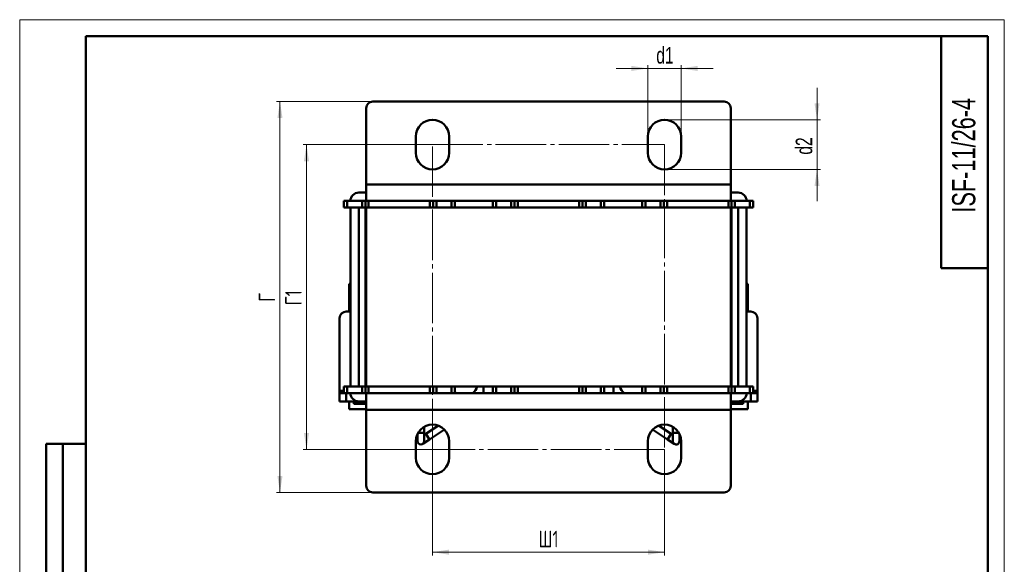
# Model space of a CAD drawing. Header units: millimetres. Extents: x 0 to 297, y 0 to 420.
# Tile 2 of 2: x 0 to 297, y 256 to 420. Entities that reach past the tile are written whole.
import ezdxf

# ---------------------------------------------------------------- set-up
doc = ezdxf.new("R2010")
doc.units = ezdxf.units.MM
doc.linetypes.add('SLD-Осевая', pattern=[19.05, 15.24, -1.27, 1.27, -1.27])
doc.linetypes.add('SLD-Сплошная', pattern=[0])
doc.styles.add('SLDTEXTSTYLE0', font='TXT', dxfattribs={"width": 0.7})
doc.styles.add('SLDTEXTSTYLE1', font='TXT', dxfattribs={"width": 0.7, "bigfont": 'bigfont'})
doc.dimstyles.new('SLDDIMSTYLE0', dxfattribs={"dimtxt": 5, "dimasz": 5, "dimexe": 0, "dimexo": 0.0625, "dimgap": 1.25, "dimtad": 2, "dimdec": 1, "dimrnd": 1e-09, "dimzin": 12, "dimdsep": 46, "dimtxsty": 'SLDTEXTSTYLE0', "dimsah": 1, "dimcen": 0.09, "dimadec": 0, "dimazin": 3, "dimtfac": 1, "dimtdec": 3, "dimtofl": 0, "dimtmove": 0, "dimatfit": 3, "dimfxl": 0, "dimfrac": 2, "dimtolj": 1, "dimtzin": 12, "dimarcsym": 0})
doc.dimstyles.new('SLDDIMSTYLE1', dxfattribs={"dimtxt": 5, "dimasz": 5, "dimexe": 0, "dimexo": 0.0625, "dimgap": 1.25, "dimtad": 2, "dimdec": 1, "dimrnd": 1e-09, "dimzin": 12, "dimdsep": 46, "dimtxsty": 'SLDTEXTSTYLE0', "dimsah": 1, "dimcen": 0.09, "dimadec": 0, "dimazin": 3, "dimtfac": 1, "dimtdec": 3, "dimtmove": 0, "dimatfit": 0, "dimfxl": 0, "dimfrac": 2, "dimtolj": 1, "dimtzin": 12, "dimarcsym": 0})

# ---------------------------------------------------------------- blocks, each defined once
blk = doc.blocks.new('_D_2')
at = {"color": 7, "linetype": 'SLD-Сплошная', "lineweight": 0}
for p, q in [((124.51, 290.28), (124.51, 258.29)), ((194.51, 290.28), (194.51, 258.29)), ((194.51, 259.29), (124.51, 259.29))]:
    blk.add_line(p, q, dxfattribs=at)
at = {"color": 7, "linetype": 'SLD-Сплошная', "lineweight": 18}
for points in [[(124.51, 259.29), (129.51, 258.52), (129.51, 260.06)], [(194.51, 259.29), (189.51, 260.06), (189.51, 258.52)]]:
    blk.add_solid(points, dxfattribs=at)
at = {"color": 7, "linetype": 'SLD-Сплошная', "lineweight": 18, "insert": (156.49, 265.74), "char_height": 5, "attachment_point": 1, "style": 'SLDTEXTSTYLE1'}
blk.add_mtext('Ш1', dxfattribs=at)
blk = doc.blocks.new('_D_3')
at = {"color": 7, "linetype": 'SLD-Сплошная', "lineweight": 0}
for p, q in [((124.5, 382.29), (85.51, 382.29)), ((86.51, 290.29), (86.51, 382.29)), ((124.5, 290.29), (85.51, 290.29))]:
    blk.add_line(p, q, dxfattribs=at)
at = {"color": 7, "linetype": 'SLD-Сплошная', "lineweight": 18}
for points in [[(86.51, 382.29), (85.74, 377.29), (87.28, 377.29)], [(86.51, 290.29), (87.28, 295.29), (85.74, 295.29)]]:
    blk.add_solid(points, dxfattribs=at)
at = {"color": 7, "linetype": 'SLD-Сплошная', "lineweight": 18, "insert": (80.07, 333.81), "char_height": 5, "attachment_point": 1, "rotation": 90, "style": 'SLDTEXTSTYLE1'}
blk.add_mtext('Г1', dxfattribs=at)
blk = doc.blocks.new('_D_4')
at = {"color": 7, "linetype": 'SLD-Сплошная', "lineweight": 0}
for p, q in [((106.5, 395.29), (77.51, 395.29)), ((78.51, 277.29), (78.51, 395.29)), ((106.5, 277.29), (77.51, 277.29))]:
    blk.add_line(p, q, dxfattribs=at)
at = {"color": 7, "linetype": 'SLD-Сплошная', "lineweight": 18}
for points in [[(78.51, 395.29), (77.74, 390.29), (79.28, 390.29)], [(78.51, 277.29), (79.28, 282.29), (77.74, 282.29)]]:
    blk.add_solid(points, dxfattribs=at)
at = {"color": 7, "linetype": 'SLD-Сплошная', "lineweight": 18, "insert": (72.07, 334.87), "char_height": 5, "attachment_point": 1, "rotation": 90, "style": 'SLDTEXTSTYLE1'}
blk.add_mtext('Г', dxfattribs=at)
blk = doc.blocks.new('_D_5')
at = {"color": 7, "linetype": 'SLD-Сплошная', "lineweight": 0}
for p, q in [((189.51, 405.29), (179.9, 405.29)), ((189.51, 384.8), (189.51, 406.29)), ((189.51, 405.29), (199.51, 405.29)), ((199.51, 384.8), (199.51, 406.29)), ((199.51, 405.29), (209.13, 405.29))]:
    blk.add_line(p, q, dxfattribs=at)
at = {"color": 7, "linetype": 'SLD-Сплошная', "lineweight": 18}
for points in [[(189.51, 405.29), (184.51, 406.06), (184.51, 404.52)], [(199.51, 405.29), (204.51, 404.52), (204.51, 406.06)]]:
    blk.add_solid(points, dxfattribs=at)
at = {"color": 7, "linetype": 'SLD-Сплошная', "lineweight": 18, "insert": (192.03, 411.74), "char_height": 5, "attachment_point": 1, "style": 'SLDTEXTSTYLE0'}
blk.add_mtext('d1', dxfattribs=at)
blk = doc.blocks.new('_D_6')
at = {"color": 7, "linetype": 'SLD-Сплошная', "lineweight": 0}
for p, q in [((240.51, 389.79), (240.51, 399.41)), ((194.52, 389.79), (241.51, 389.79)), ((240.51, 389.79), (240.51, 374.79)), ((194.52, 374.79), (241.51, 374.79)), ((240.51, 374.79), (240.51, 365.18))]:
    blk.add_line(p, q, dxfattribs=at)
at = {"color": 7, "linetype": 'SLD-Сплошная', "lineweight": 18}
for points in [[(240.51, 389.79), (241.28, 394.79), (239.74, 394.79)], [(240.51, 374.79), (239.74, 369.79), (241.28, 369.79)]]:
    blk.add_solid(points, dxfattribs=at)
at = {"color": 7, "linetype": 'SLD-Сплошная', "lineweight": 18, "insert": (234.07, 379.27), "char_height": 5, "attachment_point": 1, "rotation": 90, "style": 'SLDTEXTSTYLE0'}
blk.add_mtext('d2', dxfattribs=at)

msp = doc.modelspace()

# ---------------------------------------------------------------- linework, layer by layer
at = {"color": 7, "linetype": 'SLD-Сплошная', "lineweight": 18}
for p, q in [((0, 420), (297, 420)), ((0, 420), (0, 0)), ((297, 420), (297, 0))]:
    msp.add_line(p, q, dxfattribs=at)
at = {"color": 7, "linetype": 'SLD-Сплошная', "lineweight": 50}
for p, q in [((20, 415), (20, 5)), ((292, 415), (20, 415)), ((20, 415), (20, 5)), ((278, 415), (278, 345)), ((292, 5), (292, 415)), ((212.51, 395.29), (106.51, 395.29)), ((104.51, 393.29), (104.51, 370.29)), ((214.51, 370.29), (214.51, 393.29)), ((119.51, 384.79), (119.51, 379.79)), ((129.51, 379.79), (129.51, 384.79)), ((189.51, 384.79), (189.51, 379.79)), ((199.51, 379.79), (199.51, 384.79)), ((214.51, 370.29), (104.51, 370.29)), ((104.51, 365.29), (104.51, 370.29)), ((214.51, 370.29), (214.51, 365.29)), ((102.26, 367.79), (104.51, 367.79)), ((214.51, 367.79), (216.76, 367.79)), ((97.76, 363.29), (97.76, 365.29)), ((97.76, 365.29), (98.76, 365.29)), ((98.76, 363.29), (97.76, 363.29)), ((98.76, 365.29), (98.76, 363.29)), ((98.76, 365.29), (103.26, 365.29)), ((98.76, 363.29), (103.26, 363.29)), ((99.76, 309.29), (99.76, 363.29)), ((102.26, 309.29), (102.26, 363.29)), ((103.26, 363.29), (103.26, 365.29)), ((103.26, 365.29), (104.26, 365.29)), ((104.26, 363.29), (103.26, 363.29)), ((104.26, 363.29), (104.26, 365.29)), ((104.26, 365.29), (104.51, 365.29)), ((104.26, 309.29), (104.26, 363.29)), ((104.51, 363.29), (104.26, 363.29)), ((214.51, 365.29), (104.51, 365.29)), ((104.51, 309.29), (104.51, 363.29)), ((214.51, 363.29), (104.51, 363.29)), ((105.26, 365.29), (105.26, 363.29)), ((123.76, 363.29), (123.76, 365.29)), ((124.76, 365.29), (124.76, 363.29)), ((125.76, 365.29), (125.76, 363.29)), ((130.26, 363.29), (130.26, 365.29)), ((131.26, 365.29), (131.26, 363.29)), ((142.76, 363.29), (142.76, 365.29)), ((143.76, 365.29), (143.76, 363.29)), ((148.26, 363.29), (148.26, 365.29)), ((149.26, 363.29), (149.26, 365.29)), ((150.26, 365.29), (150.26, 363.29)), ((168.76, 363.29), (168.76, 365.29)), ((169.76, 365.29), (169.76, 363.29)), ((170.76, 365.29), (170.76, 363.29)), ((175.26, 363.29), (175.26, 365.29)), ((176.26, 365.29), (176.26, 363.29)), ((187.76, 363.29), (187.76, 365.29)), ((188.76, 365.29), (188.76, 363.29)), ((193.26, 363.29), (193.26, 365.29)), ((194.26, 363.29), (194.26, 365.29)), ((195.26, 365.29), (195.26, 363.29)), ((213.76, 363.29), (213.76, 365.29)), ((214.51, 365.29), (214.76, 365.29)), ((214.51, 309.29), (214.51, 363.29)), ((214.76, 363.29), (214.51, 363.29)), ((214.76, 365.29), (214.76, 363.29)), ((214.76, 365.29), (215.76, 365.29)), ((214.76, 363.29), (214.76, 309.29)), ((215.76, 363.29), (214.76, 363.29)), ((215.76, 365.29), (215.76, 363.29)), ((215.76, 365.29), (220.26, 365.29)), ((215.76, 363.29), (220.26, 363.29)), ((216.76, 363.29), (216.76, 309.29)), ((219.26, 363.29), (219.26, 309.29)), ((220.26, 363.29), (220.26, 365.29)), ((220.26, 365.29), (221.26, 365.29)), ((221.26, 363.29), (220.26, 363.29)), ((221.26, 365.29), (221.26, 363.29)), ((278, 345), (292, 345)), ((99.76, 340.29), (99.36, 340.29)), ((99.36, 340.29), (99.36, 331.89)), ((104.51, 340.29), (104.26, 340.29)), ((104.26, 338.69), (104.51, 338.69)), ((214.76, 340.29), (214.51, 340.29)), ((214.76, 338.69), (214.51, 338.69)), ((219.66, 340.29), (219.26, 340.29)), ((219.66, 340.29), (219.66, 331.89)), ((104.51, 334.69), (104.26, 334.69)), ((214.76, 334.69), (214.51, 334.69)), ((96.51, 308.03), (96.51, 329.89)), ((98.51, 331.89), (99.76, 331.89)), ((104.26, 329.89), (104.51, 329.89)), ((214.51, 329.89), (214.76, 329.89)), ((219.26, 331.89), (220.51, 331.89)), ((222.51, 329.89), (222.51, 308.03)), ((104.51, 327.09), (104.26, 327.09)), ((214.51, 327.09), (214.76, 327.09)), ((104.51, 324.92), (104.26, 324.96)), ((104.51, 324.64), (104.26, 324.63)), ((214.51, 325.89), (214.76, 325.89)), ((214.76, 324.89), (214.51, 324.92)), ((214.76, 324.63), (214.51, 324.64)), ((104.51, 323.42), (104.26, 323.4)), ((104.51, 322.64), (104.26, 322.62)), ((214.76, 323.4), (214.51, 323.42)), ((214.51, 323.39), (214.76, 323.38)), ((214.76, 322.62), (214.51, 322.64)), ((104.26, 320.17), (104.51, 320.14)), ((104.26, 319.38), (104.51, 319.37)), ((104.26, 318.15), (104.51, 318.14)), ((104.26, 317.9), (104.51, 317.86)), ((214.51, 320.14), (214.76, 320.17)), ((214.76, 319.41), (214.51, 319.39)), ((214.51, 319.37), (214.76, 319.38)), ((214.51, 318.14), (214.76, 318.15)), ((214.51, 317.86), (214.76, 317.83)), ((104.51, 316.89), (104.26, 316.9)), ((97.76, 307.29), (97.76, 309.29)), ((97.76, 309.29), (98.76, 309.29)), ((98.76, 309.29), (98.76, 307.29)), ((103.26, 309.29), (98.76, 309.29)), ((103.26, 307.29), (103.26, 309.29)), ((103.26, 309.29), (104.26, 309.29)), ((104.26, 307.29), (104.26, 309.29)), ((104.26, 309.29), (104.51, 309.29)), ((214.51, 309.29), (104.51, 309.29)), ((105.26, 309.29), (105.26, 307.29)), ((123.76, 307.29), (123.76, 309.29)), ((124.76, 309.29), (124.76, 307.29)), ((125.76, 309.29), (125.76, 307.29)), ((130.26, 307.29), (130.26, 309.29)), ((131.26, 309.29), (131.26, 307.29)), ((139.95, 309.29), (139.95, 307.29)), ((142.76, 307.29), (142.76, 309.29)), ((143.76, 309.29), (143.76, 307.29)), ((148.26, 307.29), (148.26, 309.29)), ((149.26, 307.29), (149.26, 309.29)), ((150.26, 309.29), (150.26, 307.29)), ((168.76, 307.29), (168.76, 309.29)), ((169.76, 309.29), (169.76, 307.29)), ((170.76, 309.29), (170.76, 307.29)), ((175.26, 307.29), (175.26, 309.29)), ((176.26, 309.29), (176.26, 307.29)), ((179.08, 309.29), (179.08, 307.29)), ((187.76, 307.29), (187.76, 309.29)), ((188.76, 309.29), (188.76, 307.29)), ((193.26, 307.29), (193.26, 309.29)), ((194.26, 307.29), (194.26, 309.29)), ((195.26, 309.29), (195.26, 307.29)), ((213.76, 307.29), (213.76, 309.29)), ((214.51, 309.29), (214.76, 309.29)), ((214.76, 309.29), (214.76, 307.29)), ((214.76, 309.29), (215.76, 309.29)), ((215.76, 309.29), (215.76, 307.29)), ((220.26, 309.29), (215.76, 309.29)), ((220.26, 307.29), (220.26, 309.29)), ((220.26, 309.29), (221.26, 309.29)), ((221.26, 309.29), (221.26, 307.29)), ((96.51, 308.03), (96.51, 307.29)), ((96.51, 304.79), (96.51, 307.29)), ((96.51, 307.29), (97.76, 307.29)), ((98.76, 307.29), (97.76, 307.29)), ((98.51, 307.29), (98.51, 304.79)), ((103.26, 307.29), (98.76, 307.29)), ((104.26, 307.29), (103.26, 307.29)), ((104.51, 307.29), (104.26, 307.29)), ((104.51, 302.29), (104.51, 307.29)), ((104.51, 307.29), (214.51, 307.29)), ((214.51, 307.29), (214.51, 302.29)), ((214.76, 307.29), (214.51, 307.29)), ((215.76, 307.29), (214.76, 307.29)), ((220.26, 307.29), (215.76, 307.29)), ((221.26, 307.29), (220.26, 307.29)), ((220.51, 304.79), (220.51, 307.29)), ((221.26, 307.29), (222.51, 307.29)), ((222.51, 307.29), (222.51, 308.03)), ((222.51, 307.29), (222.51, 304.79)), ((98.51, 304.79), (96.51, 304.79)), ((98.51, 304.79), (102.26, 304.79)), ((99.36, 304.79), (99.36, 302.49)), ((100.76, 304.09), (100.76, 304.79)), ((104.51, 304.09), (100.76, 304.09)), ((104.51, 304.79), (102.26, 304.79)), ((216.76, 304.79), (214.51, 304.79)), ((214.51, 304.09), (218.26, 304.09)), ((216.76, 304.79), (220.51, 304.79)), ((218.26, 304.09), (218.26, 304.79)), ((219.66, 304.79), (219.66, 302.49)), ((222.51, 304.79), (220.51, 304.79)), ((99.36, 302.49), (104.51, 302.49)), ((104.51, 302.29), (104.51, 279.29)), ((104.51, 302.29), (214.51, 302.29)), ((219.66, 302.49), (214.51, 302.49)), ((214.51, 279.29), (214.51, 302.29)), ((122.01, 295.29), (122.01, 297.12)), ((126.29, 297.47), (122.55, 295)), ((196.47, 295), (192.73, 297.47)), ((197.01, 297.12), (197.01, 295.29)), ((120.01, 294.97), (120.01, 292.79)), ((122.01, 292.79), (122.01, 295.29)), ((122.55, 295), (122.01, 294.65)), ((123.65, 293.33), (128.11, 296.27)), ((190.92, 296.27), (195.37, 293.33)), ((197.01, 294.65), (196.47, 295)), ((197.01, 295.29), (197.01, 292.79)), ((199.01, 292.79), (199.01, 294.97)), ((8, 172), (8, 292)), ((20, 292), (8, 292)), ((8, 172), (8, 292)), ((13, 172), (13, 292)), ((13, 172), (13, 292)), ((119.51, 292.79), (119.51, 287.79)), ((121.56, 291.96), (123.65, 293.33)), ((129.51, 287.79), (129.51, 292.79)), ((189.51, 292.79), (189.51, 287.79)), ((195.37, 293.33), (197.46, 291.96)), ((199.51, 287.79), (199.51, 292.79)), ((106.51, 277.29), (212.51, 277.29))]:
    msp.add_line(p, q, dxfattribs=at)
at = {"color": 7, "linetype": 'SLD-Осевая', "lineweight": 18}
for p, q in [((124.51, 382.29), (194.51, 382.29)), ((124.51, 290.29), (124.51, 382.29)), ((194.51, 382.29), (194.51, 290.29)), ((194.51, 290.29), (124.51, 290.29))]:
    msp.add_line(p, q, dxfattribs=at)
at = {"color": 8, "linetype": 'SLD-Сплошная', "lineweight": 50}
for p, q in [((97.76, 308.03), (96.51, 308.03)), ((222.51, 308.03), (221.26, 308.03)), ((120.18, 295.29), (122.01, 295.29)), ((123.65, 293.33), (122.55, 295)), ((196.47, 295), (195.37, 293.33)), ((197.01, 295.29), (197.46, 295.29)), ((197.46, 295.29), (198.84, 295.29))]:
    msp.add_line(p, q, dxfattribs=at)
at = {"color": 7, "linetype": 'SLD-Сплошная', "lineweight": 50, "flags": 128}
for points in [[(104.26, 325.89), (104.37, 325.89), (104.51, 325.89)], [(104.26, 323.38), (104.33, 323.38), (104.51, 323.39)], [(104.51, 319.39), (104.33, 319.4), (104.26, 319.41)], [(214.76, 316.9), (214.65, 316.9), (214.51, 316.89)], [(131.62, 307.29), (131.41, 307.48), (131.26, 307.62)], [(187.76, 307.62), (187.62, 307.48), (187.41, 307.29)]]:
    msp.add_lwpolyline(points, dxfattribs=at)
at = {"color": 7, "linetype": 'SLD-Сплошная', "lineweight": 50}
for centre, radius, start, end in [((106.51, 393.29), 2, 90, 180), ((212.51, 393.29), 2, 0, 90), ((124.51, 384.79), 5, 0, 180), ((194.51, 384.79), 5, 0, 180), ((124.51, 379.79), 5, 180, 0), ((194.51, 379.79), 5, 180, 0), ((102.26, 365.29), 2.5, 90, 180), ((216.76, 365.29), 2.5, 0, 90), ((98.51, 329.89), 2, 90, 180), ((220.51, 329.89), 2, 0, 90), ((134.15, 310.39), 4, 309.195, 344.038), ((184.88, 310.39), 4, 195.962, 230.805), ((102.26, 307.29), 2.5, 180, 270), ((216.76, 307.29), 2.5, 270, 0), ((124.51, 292.79), 5, 0, 180), ((194.51, 292.79), 5, 0, 180), ((121.01, 292.79), 1, 180, 0), ((198.01, 292.79), 1, 180, 236.6336), ((198.01, 292.79), 1, 236.6336, 0), ((124.51, 287.79), 5, 180, 0), ((194.51, 287.79), 5, 180, 0), ((106.51, 279.29), 2, 180, 270), ((212.51, 279.29), 2, 270, 0)]:
    msp.add_arc(centre, radius, start, end, dxfattribs=at)

# ---------------------------------------------------------------- texts
at = {"color": 7, "linetype": 'Continuous', "lineweight": 0, "insert": (281.26, 379.08), "char_height": 7, "attachment_point": 2, "rotation": 90, "style": 'SLDTEXTSTYLE0'}
msp.add_mtext('ISF-11/26-4', dxfattribs=at)

# ---------------------------------------------------------------- dimensions: what is measured, and where the dimension line sits
at = {"color": 7, "linetype": 'SLD-Сплошная', "lineweight": 18}
for base, p1, p2, text, dimstyle, picture, middle in [((199.51, 405.29), (189.51, 384.79), (199.51, 384.79), 'd1', 'SLDDIMSTYLE1', '_D_5', (194.51, 405.29)), ((124.51, 259.29), (194.51, 290.29), (124.51, 290.29), 'Ш1', 'SLDDIMSTYLE0', '_D_2', (159.51, 259.29))]:
    dim = msp.add_linear_dim(base=base, p1=p1, p2=p2, text=text, dimstyle=dimstyle, dxfattribs=at)
    dim.commit()
    dim.dimension.update_dxf_attribs({"geometry": picture, "text_midpoint": middle, "dimtype": 160})
for base, p1, p2, text, dimstyle, picture, middle in [((240.51, 374.79), (194.51, 389.79), (194.51, 374.79), 'd2', 'SLDDIMSTYLE1', '_D_6', (240.51, 382.29)), ((78.51, 395.29), (106.51, 277.29), (106.51, 395.29), 'Г', 'SLDDIMSTYLE0', '_D_4', (78.51, 336.29)), ((86.51, 382.29), (124.51, 290.29), (124.51, 382.29), 'Г1', 'SLDDIMSTYLE0', '_D_3', (86.51, 336.29))]:
    dim = msp.add_linear_dim(base=base, p1=p1, p2=p2, angle=90, text=text, dimstyle=dimstyle, dxfattribs=at)
    dim.commit()
    dim.dimension.update_dxf_attribs({"geometry": picture, "text_midpoint": middle, "dimtype": 160})

doc.saveas('drawing.dxf')
